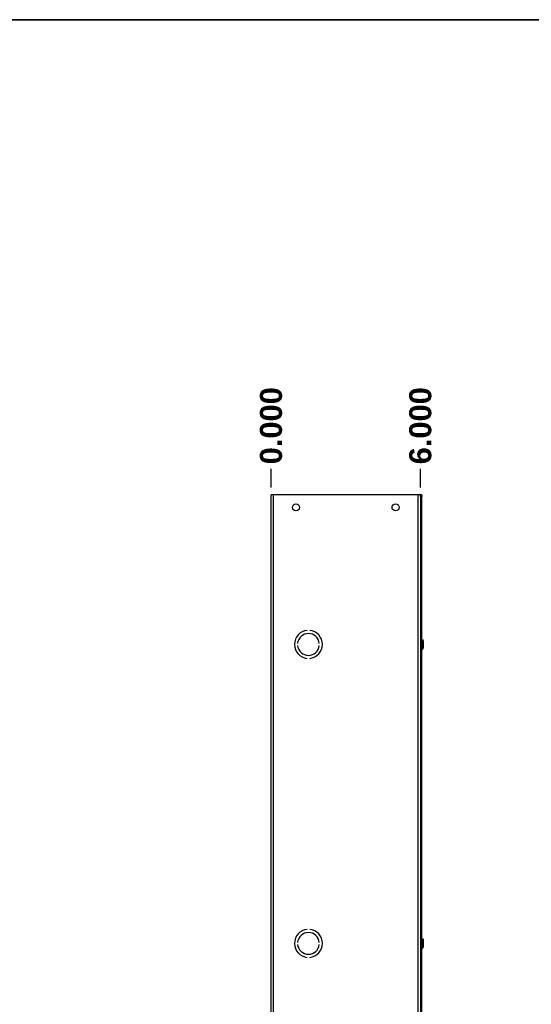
# Model space of a CAD drawing. Header units: inches. Extents: x 3 to 143, y 2 to 93.
# Tile 19 of 36: x 27 to 51, y 46 to 92. Entities that reach past the tile are written whole.
import ezdxf

# ---------------------------------------------------------------- set-up
doc = ezdxf.new("R2010")
doc.units = ezdxf.units.IN
doc.header["$LTSCALE"] = 8.561686
doc.header["$MEASUREMENT"] = 0
doc.linetypes.add('CHAIN', pattern=[0.7087, 0.4724, -0.0591, 0.1181, -0.0591])
doc.layers.get('0').update_dxf_attribs({"lineweight": 25})
for name, color, linetype, lineweight in [('Dimensions(ANSI)', 7, 'Continuous', 25), ('Sketch Geometry(ANSI)', 7, 'Continuous', 25), ('Symbols(ANSI)', 7, 'Continuous', 25), ('Visible Edges(ANSI)', 7, 'Continuous', 25), ('Visible Tangent Edges(ANSI)', 7, 'Continuous', 25), ('Work Point(ANSI)', 7, 'Continuous', 25)]:
    doc.layers.add(name, color=color, linetype=linetype, lineweight=lineweight)
doc.styles.add('Current-ANSI', font='arial.ttf')
doc.styles.add('Dimension-ANSI', font='arialbd.ttf')
doc.dimstyles.new('INCH-ANSI-VERTICAL', dxfattribs={"dimscale": 8.561686, "dimtxt": 0.12, "dimasz": 0.098425, "dimexe": 0.04, "dimexo": 0.04, "dimgap": 0.031496, "dimtad": 0, "dimtih": 1, "dimtoh": 1, "dimdec": 3, "dimrnd": 1e-08, "dimzin": 0, "dimdsep": 46, "dimtxsty": 'Dimension-ANSI', "dimcen": 0.09, "dimdle": 0.312, "dimclrd": 179, "dimclre": 179, "dimclrt": 7, "dimadec": 1, "dimazin": 0, "dimtfac": 1, "dimtdec": 3, "dimtofl": 0, "dimtmove": 0, "dimatfit": 3, "dimfxl": 1, "dimtolj": 1, "dimtzin": 4, "dimlwd": 25, "dimlwe": 25, "dimarcsym": 0})

# ---------------------------------------------------------------- blocks, each defined once
blk = doc.blocks.new('*D17')
at = {"layer": 'Defpoints', "color": 0, "linetype": 'Continuous', "transparency": 16777216}
for p in [(38.449, 70.642), (38.449, 69.42), (38.449, 69.42)]:
    blk.add_point(p, dxfattribs=at)
at = {"layer": 'Dimensions(ANSI)', "color": 179, "linetype": 'Continuous', "lineweight": 25, "true_color": 0x262658, "transparency": 16777216}
blk.add_line((38.449, 69.762), (38.449, 70.642), dxfattribs=at)
at = {"layer": 'Dimensions(ANSI)', "color": 7, "linetype": 'Continuous', "lineweight": 25, "transparency": 16777216, "insert": (38.449, 72.641), "char_height": 1.0274, "attachment_point": 5, "rotation": 90, "style": 'Dimension-ANSI'}
blk.add_mtext('\\A1;0.000', dxfattribs=at)
blk = doc.blocks.new('*D18')
at = {"layer": 'Defpoints', "color": 0, "linetype": 'Continuous', "transparency": 16777216}
for p in [(45.405, 70.642), (38.449, 69.42), (45.405, 69.42)]:
    blk.add_point(p, dxfattribs=at)
at = {"layer": 'Dimensions(ANSI)', "color": 179, "linetype": 'Continuous', "lineweight": 25, "true_color": 0x262658, "transparency": 16777216}
blk.add_line((45.405, 69.762), (45.405, 70.642), dxfattribs=at)
at = {"layer": 'Dimensions(ANSI)', "color": 7, "linetype": 'Continuous', "lineweight": 25, "transparency": 16777216, "insert": (45.405, 72.641), "char_height": 1.0274, "attachment_point": 5, "rotation": 90, "style": 'Dimension-ANSI'}
blk.add_mtext('\\A1;6.000', dxfattribs=at)
blk = doc.blocks.new('Borders 1_EXM - B (Inch)')
at = {"layer": 'Sketch Geometry(ANSI)', "linetype": 'Continuous', "lineweight": 35}
blk.add_line((16.4375, 10.6915), (0.5625, 10.6915), dxfattribs=at)
at = {"layer": 'Symbols(ANSI)', "color": 7, "style": 'Current-ANSI'}
blk.add_attdef('FILENAME_AND_PATH_001', (6.0337, 10.718), '', height=0.09, dxfattribs=at)

msp = doc.modelspace()

# ---------------------------------------------------------------- linework, layer by layer
at = {"layer": 'Visible Edges(ANSI)'}
for p, q in [((38.5483, 69.42), (38.4485, 69.42)), ((38.4485, 27.6818), (38.4485, 69.42)), ((45.3052, 69.42), (38.5483, 69.42)), ((45.4049, 69.42), (45.3052, 69.42)), ((45.4664, 69.42), (45.4049, 69.42)), ((45.4049, 69.3481), (45.4049, 69.42)), ((45.4049, 69.3481), (45.4049, 27.7537)), ((45.4664, 69.42), (45.4664, 69.3481)), ((45.4664, 27.7537), (45.4664, 69.3481)), ((40.1297, 63.1132), (40.1297, 63.1131)), ((40.2456, 63.1131), (40.2456, 63.1132)), ((39.6826, 62.51), (39.6825, 62.51)), ((39.6825, 62.4173), (39.6826, 62.4173)), ((40.6927, 62.51), (40.6926, 62.51)), ((40.6926, 62.4173), (40.6927, 62.4173)), ((45.4664, 62.6805), (45.51, 62.6805)), ((45.5529, 62.5731), (45.5528, 62.5733)), ((45.5528, 62.354), (45.5529, 62.3542)), ((45.5554, 62.56), (45.5529, 62.5731)), ((45.5529, 62.3542), (45.5554, 62.3673)), ((45.5555, 62.4881), (45.5555, 62.5592)), ((45.5555, 62.3682), (45.5555, 62.4393)), ((45.4664, 62.2468), (45.51, 62.2468)), ((40.1297, 61.8142), (40.1297, 61.8141)), ((40.2456, 61.8141), (40.2456, 61.8142)), ((40.1297, 49.2005), (40.1297, 49.2004)), ((40.2456, 49.2004), (40.2456, 49.2005)), ((39.6826, 48.5973), (39.6825, 48.5973)), ((40.6927, 48.5973), (40.6926, 48.5973)), ((45.4664, 48.7677), (45.51, 48.7677)), ((45.5529, 48.6603), (45.5528, 48.6606)), ((45.5554, 48.6472), (45.5529, 48.6603)), ((45.5555, 48.5753), (45.5555, 48.6464)), ((39.6825, 48.5045), (39.6826, 48.5045)), ((40.6926, 48.5045), (40.6927, 48.5045)), ((45.4664, 48.3341), (45.51, 48.3341)), ((45.5528, 48.4413), (45.5529, 48.4415)), ((45.5529, 48.4415), (45.5554, 48.4546)), ((45.5555, 48.4554), (45.5555, 48.5265)), ((40.1297, 47.9015), (40.1297, 47.9013)), ((40.2456, 47.9013), (40.2456, 47.9015))]:
    msp.add_line(p, q, dxfattribs=at)
at = {"layer": 'Visible Edges(ANSI)', "flags": 128}
for points in [[(45.5528, 62.4881), (45.5528, 62.4881), (45.5528, 62.488), (45.5528, 62.488), (45.5528, 62.488), (45.5529, 62.4879), (45.5529, 62.4879), (45.5529, 62.4879), (45.5529, 62.4878), (45.5529, 62.4878), (45.5529, 62.4877), (45.5529, 62.4877), (45.5529, 62.4877), (45.5529, 62.4876), (45.5529, 62.4876), (45.5529, 62.4875), (45.5529, 62.4875), (45.5529, 62.4875), (45.5529, 62.4874), (45.5529, 62.4874), (45.5529, 62.4874), (45.5529, 62.4873), (45.5529, 62.4873), (45.5529, 62.4872), (45.5529, 62.4872)], [(45.5528, 62.4392), (45.5528, 62.4392), (45.5528, 62.4393), (45.5528, 62.4393), (45.5528, 62.4394), (45.5529, 62.4394), (45.5529, 62.4394), (45.5529, 62.4395), (45.5529, 62.4395), (45.5529, 62.4395), (45.5529, 62.4396), (45.5529, 62.4396), (45.5529, 62.4397), (45.5529, 62.4397), (45.5529, 62.4397), (45.5529, 62.4398), (45.5529, 62.4398), (45.5529, 62.4399), (45.5529, 62.4399), (45.5529, 62.4399), (45.5529, 62.44), (45.5529, 62.44), (45.5529, 62.44), (45.5529, 62.4401), (45.5529, 62.4401)], [(45.5529, 62.4401), (45.5535, 62.4637), (45.5529, 62.4872)], [(45.5528, 48.5754), (45.5528, 48.5753), (45.5528, 48.5753), (45.5528, 48.5753), (45.5528, 48.5752), (45.5529, 48.5752), (45.5529, 48.5752), (45.5529, 48.5751), (45.5529, 48.5751), (45.5529, 48.575), (45.5529, 48.575), (45.5529, 48.575), (45.5529, 48.5749), (45.5529, 48.5749), (45.5529, 48.5748), (45.5529, 48.5748), (45.5529, 48.5748), (45.5529, 48.5747), (45.5529, 48.5747), (45.5529, 48.5747), (45.5529, 48.5746), (45.5529, 48.5746), (45.5529, 48.5745), (45.5529, 48.5745), (45.5529, 48.5745)], [(45.5529, 48.5274), (45.5535, 48.5509), (45.5529, 48.5745)], [(45.5528, 48.5265), (45.5528, 48.5265), (45.5528, 48.5265), (45.5528, 48.5266), (45.5528, 48.5266), (45.5529, 48.5267), (45.5529, 48.5267), (45.5529, 48.5267), (45.5529, 48.5268), (45.5529, 48.5268), (45.5529, 48.5268), (45.5529, 48.5269), (45.5529, 48.5269), (45.5529, 48.527), (45.5529, 48.527), (45.5529, 48.527), (45.5529, 48.5271), (45.5529, 48.5271), (45.5529, 48.5272), (45.5529, 48.5272), (45.5529, 48.5272), (45.5529, 48.5273), (45.5529, 48.5273), (45.5529, 48.5273), (45.5529, 48.5274)]]:
    msp.add_lwpolyline(points, dxfattribs=at)
at = {"layer": 'Visible Edges(ANSI)'}
for centre in [(39.6079, 68.8403), (44.2455, 68.8403)]:
    msp.add_circle(centre, 0.1629, dxfattribs=at)
for centre, radius, start, end in [((40.1876, 62.4637), 0.6522, 95.09969, 264.90031), ((40.1876, 62.4637), 0.652, 95.1006, 264.8994), ((40.1876, 62.4637), 0.5072, 5.2458, 174.7542), ((40.1876, 62.4637), 0.5071, 5.247, 174.753), ((40.1876, 62.4637), 0.6522, 275.09969, 84.90031), ((40.1876, 62.4637), 0.652, 275.1006, 84.8994), ((40.1876, 62.4637), 0.5072, 185.2458, 354.7542), ((40.1876, 62.4637), 0.5071, 185.247, 354.753), ((45.51, 62.6668), 0.0137, 22.80453, 90), ((45.0269, 62.4637), 0.5378, 11.76625, 22.80453), ((45.0269, 62.4637), 0.5378, 337.19547, 348.23375), ((45.5509, 62.4881), 0.00456, 298.26273, 0), ((45.5509, 62.4393), 0.00456, 0, 61.73727), ((45.5489, 62.5724), 0.00456, 343.15123, 11.76625), ((45.5489, 62.3549), 0.00456, 348.23375, 16.84877), ((45.5509, 62.5592), 0.00456, 0, 10.30476), ((45.5509, 62.3682), 0.00456, 349.69524, 0), ((45.51, 62.2605), 0.0137, 270, 337.19547), ((40.1876, 48.5509), 0.6522, 95.09969, 264.90031), ((40.1876, 48.5509), 0.652, 95.1006, 264.8994), ((40.1876, 48.5509), 0.5072, 5.2458, 174.7542), ((40.1876, 48.5509), 0.5071, 5.247, 174.753), ((40.1876, 48.5509), 0.6522, 275.09969, 84.90031), ((40.1876, 48.5509), 0.652, 275.1006, 84.8994), ((45.51, 48.754), 0.0137, 22.80453, 90), ((45.0269, 48.5509), 0.5378, 11.76625, 22.80453), ((45.5509, 48.5753), 0.00456, 298.26273, 0), ((45.5489, 48.6597), 0.00456, 343.15123, 11.76625), ((45.5509, 48.6464), 0.00456, 0, 10.30476), ((40.1876, 48.5509), 0.5072, 185.2458, 354.7542), ((40.1876, 48.5509), 0.5071, 185.247, 354.753), ((45.51, 48.3478), 0.0137, 270, 337.19547), ((45.0269, 48.5509), 0.5378, 337.19547, 348.23375), ((45.5509, 48.5265), 0.00456, 0, 61.73727), ((45.5489, 48.4422), 0.00456, 348.23375, 16.84877), ((45.5509, 48.4554), 0.00456, 349.69524, 0)]:
    msp.add_arc(centre, radius, start, end, dxfattribs=at)
at = {"layer": 'Visible Tangent Edges(ANSI)'}
for p, q in [((38.5483, 69.42), (38.5483, 27.6818)), ((45.3052, 27.6818), (45.3052, 69.42)), ((45.4049, 69.3481), (45.4664, 69.3481)), ((45.51, 62.2468), (45.51, 62.6805)), ((45.5226, 62.6721), (45.5226, 62.2552)), ((45.5528, 62.5733), (45.5534, 62.5733)), ((45.5528, 62.4881), (45.5554, 62.4883)), ((45.5554, 62.4391), (45.5528, 62.4392)), ((45.5534, 62.354), (45.5528, 62.354)), ((45.5554, 62.4883), (45.5554, 62.56)), ((45.5554, 62.3673), (45.5554, 62.4391)), ((45.51, 48.3341), (45.51, 48.7677)), ((45.5226, 48.7594), (45.5226, 48.3425)), ((45.5528, 48.6606), (45.5534, 48.6606)), ((45.5528, 48.5754), (45.5554, 48.5755)), ((45.5554, 48.5755), (45.5554, 48.6472)), ((45.5554, 48.5263), (45.5528, 48.5265)), ((45.5534, 48.4413), (45.5528, 48.4413)), ((45.5554, 48.4546), (45.5554, 48.5263))]:
    msp.add_line(p, q, dxfattribs=at)
for centre, major_axis, ratio, start_param, end_param in [((45.0271, 62.4637), (0, -0.5378), 0.9986295, 1.7508898, 1.7761035), ((45.0226, 62.4637), (0, -0.5315), 0.9986295, 1.5247513, 1.6168414), ((45.0271, 62.4637), (0, -0.5378), 0.9986295, 1.3654891, 1.3907028), ((45.5509, 62.4881), (0.00024, -0.00456), 0.9838269, 0.4487432, 1.5650435), ((45.5509, 62.4393), (-0.00024, -0.00456), 0.9838269, 1.5765491, 2.6928495), ((45.5509, 62.5592), (0.00449, 0.00082), 0.0093745, 0, 0.0457617), ((45.5509, 62.5592), (0.00456, 0), 0.968903, 0, 0.185937), ((45.5509, 62.4881), (0.00456, 0), 0.2474409, 0, 0.185937), ((45.5509, 62.4393), (0.00456, 0), 0.2474409, 6.0972483, 6.2831853), ((45.5509, 62.3682), (0.00456, 0), 0.968903, 6.0972483, 6.2831853), ((45.5509, 62.3682), (0.00449, -0.00082), 0.0093745, 6.2374236, 6.2831853), ((45.0271, 48.5509), (0, -0.5378), 0.9986295, 1.7508898, 1.7761035), ((45.0226, 48.5509), (0, -0.5315), 0.9986295, 1.5247513, 1.6168414), ((45.5509, 48.5753), (0.00024, -0.00456), 0.9838269, 0.4487432, 1.5650435), ((45.5509, 48.6464), (0.00449, 0.00082), 0.0093745, 0, 0.0457617), ((45.5509, 48.6464), (0.00456, 0), 0.968903, 0, 0.185937), ((45.5509, 48.5753), (0.00456, 0), 0.2474409, 0, 0.185937), ((45.0271, 48.5509), (0, -0.5378), 0.9986295, 1.3654891, 1.3907028), ((45.5509, 48.5265), (-0.00024, -0.00456), 0.9838269, 1.5765491, 2.6928495), ((45.5509, 48.5265), (0.00456, 0), 0.2474409, 6.0972483, 6.2831853), ((45.5509, 48.4554), (0.00456, 0), 0.968903, 6.0972483, 6.2831853), ((45.5509, 48.4554), (0.00449, -0.00082), 0.0093745, 6.2374236, 6.2831853)]:
    msp.add_ellipse(centre, major_axis=major_axis, ratio=ratio, start_param=start_param, end_param=end_param, dxfattribs=at)
at = {"layer": 'Work Point(ANSI)', "linetype": 'CHAIN', "ltscale": 0.000455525}
for p, q in [((38.4528, 69.42), (38.4443, 69.42)), ((38.4485, 69.4243), (38.4485, 69.4158)), ((45.4092, 69.42), (45.4006, 69.42)), ((45.4049, 69.4243), (45.4049, 69.4158))]:
    msp.add_line(p, q, dxfattribs=at)

# ---------------------------------------------------------------- block references
at = {"xscale": 8.561686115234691, "yscale": 8.561686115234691, "zscale": 8.561686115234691}
msp.add_blockref('Borders 1_EXM - B (Inch)', (0, 0), dxfattribs=at)

# ---------------------------------------------------------------- dimensions: what is measured, and where the dimension line sits
at = {"layer": 'Dimensions(ANSI)', "color": 179, "linetype": 'Continuous', "lineweight": 25, "true_color": 0x262658}
for feature_location, offset, origin, picture, middle in [((38.4485443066, 69.420031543), (0, 1.2214822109), (38.4485443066, 69.420031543), '*D17', (38.4485443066, 72.6414981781)), ((45.4049, 69.42), (0, 1.2215), (38.4485, 69.42), '*D18', (45.4049, 72.6411))]:
    dim = msp.add_ordinate_dim(feature_location=feature_location, offset=offset, dtype=1, origin=origin, dimstyle='INCH-ANSI-VERTICAL', override={"dimgap": 0.031496, "dimtad": 0, "dimdec": 3, "dimlfac": 0.862519, "dimtol": 0, "dimlim": 0, "dimtp": 0, "dimtm": 0, "dimtdec": 3}, dxfattribs=at)
    dim.commit()
    dim.dimension.update_dxf_attribs({"geometry": picture, "text_midpoint": middle})

doc.saveas('drawing.dxf')
